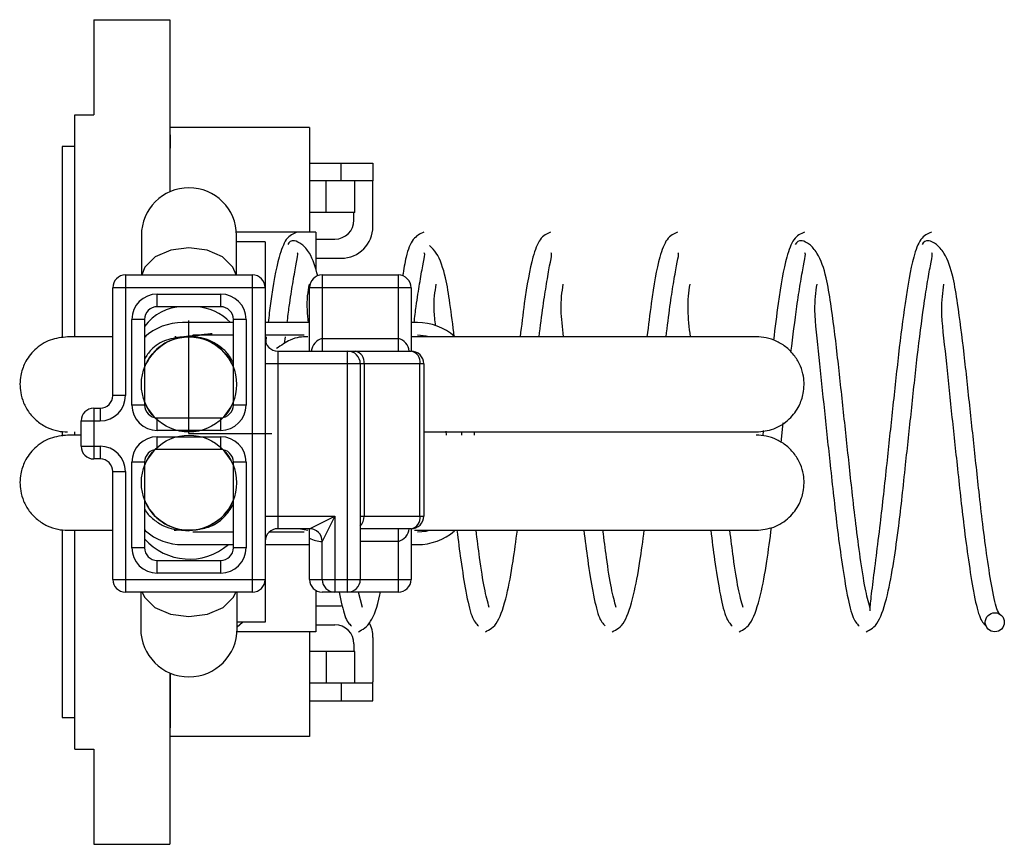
# Paper-space layout '_Links' of a CAD drawing. Header units: millimetres. Extents: x 51.7 to 67.2, y 0.3 to 13.3.
import ezdxf

# ---------------------------------------------------------------- set-up
doc = ezdxf.new("R2010")
doc.units = ezdxf.units.MM
doc.linetypes.add('CENTERX2', pattern=[20.32, 12.7, -2.54, 2.54, -2.54])

psp = doc.layouts.new('_Links')

# ---------------------------------------------------------------- linework, layer by layer
at = {"color": 7, "linetype": 'Continuous', "lineweight": 25}
for p, q in [((52.825, 13.276), (54.025, 13.276)), ((52.825, 13.276), (52.825, 11.776)), ((54.025, 13.276), (54.025, 10.563)), ((52.525, 11.776), (52.825, 11.776)), ((52.525, 8.276), (52.525, 11.776)), ((56.225, 11.576), (54.025, 11.576)), ((56.225, 11.576), (56.225, 9.926)), ((54.035, 11.46), (54.025, 11.46)), ((54.035, 11.25), (54.035, 11.46)), ((52.325, 11.276), (52.325, 8.259)), ((52.525, 11.276), (52.325, 11.276)), ((54.035, 11.25), (54.025, 11.25)), ((56.225, 11.016), (57.225, 11.016)), ((56.725, 10.736), (56.725, 11.016)), ((57.225, 11.016), (57.225, 10.736)), ((57.225, 10.736), (56.225, 10.736)), ((56.488, 10.236), (56.488, 10.736)), ((56.941, 10.236), (56.941, 10.736)), ((57.225, 10.016), (57.225, 10.716)), ((56.941, 10.236), (56.225, 10.236)), ((56.925, 10.116), (56.925, 10.236)), ((53.575, 9.876), (53.575, 9.251)), ((56.325, 9.926), (55.073, 9.926)), ((55.075, 9.251), (55.075, 9.876)), ((56.325, 9.926), (56.325, 9.321)), ((56.325, 9.816), (56.625, 9.816)), ((55.525, 9.776), (55.075, 9.776)), ((55.525, 9.776), (55.525, 3.776)), ((56.325, 9.516), (56.725, 9.516)), ((53.325, 9.251), (53.325, 7.351)), ((53.325, 9.251), (55.325, 9.251)), ((55.325, 4.251), (55.325, 9.251)), ((56.425, 9.251), (56.425, 8.051)), ((56.425, 9.251), (57.625, 9.251)), ((57.625, 8.051), (57.625, 9.251)), ((53.125, 7.351), (53.125, 9.051)), ((55.525, 9.051), (53.125, 9.051)), ((57.825, 9.051), (56.225, 9.051)), ((56.225, 8.051), (56.225, 9.051)), ((57.825, 9.051), (57.825, 8.051)), ((53.825, 8.751), (53.825, 8.951)), ((53.825, 8.951), (54.825, 8.951)), ((54.825, 8.751), (54.825, 8.951)), ((54.825, 8.751), (53.825, 8.751)), ((53.625, 8.551), (53.425, 8.551)), ((53.425, 7.201), (53.425, 8.551)), ((53.625, 8.551), (53.625, 7.201)), ((55.225, 8.551), (55.025, 8.551)), ((55.025, 7.201), (55.025, 8.551)), ((55.225, 8.551), (55.225, 7.201)), ((55.025, 8.501), (54.225, 8.501)), ((56.225, 8.501), (55.525, 8.501)), ((57.925, 8.501), (57.825, 8.501)), ((53.65, 8.276), (53.625, 8.276)), ((54.124, 8.276), (54.102, 8.276)), ((55.025, 8.301), (54.384, 8.301)), ((56.142, 8.301), (55.525, 8.301)), ((55.543, 8.276), (55.534, 8.202)), ((55.831, 8.17), (55.844, 8.276)), ((56.425, 8.251), (57.625, 8.251)), ((55.725, 8.051), (55.725, 5.251)), ((55.725, 8.051), (57.825, 8.051)), ((56.825, 4.251), (56.825, 8.051)), ((58.025, 7.851), (55.525, 7.851)), ((57.025, 7.851), (57.025, 4.451)), ((57.084, 7.851), (57.084, 5.451)), ((57.966, 5.451), (57.966, 7.851)), ((58.025, 7.851), (58.025, 5.451)), ((53.325, 7.351), (53.125, 7.351)), ((52.825, 7.151), (52.925, 7.151)), ((52.825, 7.151), (52.825, 6.351)), ((52.925, 7.151), (52.925, 6.951)), ((53.625, 7.201), (53.425, 7.201)), ((55.225, 7.201), (55.025, 7.201)), ((53.825, 6.801), (53.825, 7.001)), ((53.825, 7.001), (54.825, 7.001)), ((54.825, 6.801), (54.825, 7.001)), ((52.625, 6.951), (52.925, 6.951)), ((52.625, 6.551), (52.625, 6.951)), ((63.657, 6.61), (63.691, 6.922)), ((52.325, 6.785), (52.325, 6.709)), ((52.525, 6.726), (52.525, 6.776)), ((54.825, 6.801), (53.825, 6.801)), ((53.825, 6.501), (53.825, 6.701)), ((53.825, 6.701), (54.825, 6.701)), ((54.825, 6.501), (54.825, 6.701)), ((58.374, 6.787), (58.38, 6.726)), ((58.625, 6.726), (58.625, 6.776)), ((58.825, 6.726), (58.825, 6.776)), ((63.377, 6.797), (63.368, 6.715)), ((52.625, 6.551), (52.925, 6.551)), ((52.925, 6.551), (52.925, 6.351)), ((54.825, 6.501), (53.825, 6.501)), ((52.925, 6.351), (52.825, 6.351)), ((53.625, 6.301), (53.425, 6.301)), ((53.425, 4.951), (53.425, 6.301)), ((53.625, 6.301), (53.625, 4.951)), ((55.225, 6.301), (55.025, 6.301)), ((55.025, 4.951), (55.025, 6.301)), ((55.225, 6.301), (55.225, 4.951)), ((53.125, 4.451), (53.125, 6.151)), ((53.125, 6.151), (53.325, 6.151)), ((53.325, 6.151), (53.325, 4.251)), ((55.525, 5.451), (56.625, 5.451)), ((56.225, 5.251), (56.625, 5.451)), ((56.625, 5.451), (56.425, 5.051)), ((56.625, 5.451), (56.625, 4.251)), ((57.025, 5.451), (58.025, 5.451)), ((52.325, 5.235), (52.325, 2.276)), ((52.525, 1.776), (52.525, 5.226)), ((53.625, 5.226), (53.643, 5.226)), ((54.091, 5.226), (54.124, 5.226)), ((54.246, 5.226), (54.262, 5.226)), ((54.384, 5.201), (55.025, 5.201)), ((55.593, 5.201), (56.142, 5.201)), ((56.225, 5.251), (55.725, 5.251)), ((56.084, 5.251), (56.197, 5.226)), ((57.825, 5.251), (57.025, 5.251)), ((57.625, 4.251), (57.625, 5.251)), ((57.825, 5.251), (57.825, 4.451)), ((54.225, 5.001), (55.025, 5.001)), ((55.525, 5.001), (56.225, 5.001)), ((56.225, 4.451), (56.225, 5.104)), ((56.425, 4.451), (56.425, 5.051)), ((57.625, 5.051), (57.025, 5.051)), ((57.825, 5.001), (57.925, 5.001)), ((53.625, 4.951), (53.425, 4.951)), ((55.225, 4.951), (55.025, 4.951)), ((53.825, 4.551), (53.825, 4.751)), ((53.825, 4.751), (54.825, 4.751)), ((54.825, 4.551), (54.825, 4.751)), ((54.825, 4.551), (53.825, 4.551)), ((53.125, 4.451), (55.525, 4.451)), ((56.225, 4.451), (57.825, 4.451)), ((55.325, 4.251), (53.325, 4.251)), ((53.565, 4.251), (53.565, 3.676)), ((55.085, 3.676), (55.085, 4.251)), ((56.325, 4.278), (56.325, 3.626)), ((57.625, 4.251), (56.425, 4.251)), ((57.058, 4.009), (56.998, 4.251)), ((56.325, 4.036), (56.725, 4.036)), ((55.085, 3.703), (55.17, 3.776)), ((55.525, 3.776), (55.085, 3.776)), ((56.325, 3.736), (56.625, 3.736)), ((56.325, 3.626), (55.083, 3.626)), ((56.225, 3.626), (56.225, 1.976)), ((56.925, 3.436), (56.925, 3.316)), ((57.225, 3.536), (57.225, 2.836)), ((56.941, 3.316), (56.225, 3.316)), ((56.488, 3.316), (56.488, 2.816)), ((56.941, 2.816), (56.941, 3.316)), ((54.025, 2.977), (54.025, 0.276)), ((54.035, 2.112), (54.035, 2.973)), ((57.225, 2.816), (56.225, 2.816)), ((56.725, 2.816), (56.725, 2.536)), ((57.225, 2.536), (57.225, 2.816)), ((54.035, 2.789), (54.025, 2.789)), ((54.035, 2.647), (54.025, 2.647)), ((56.225, 2.536), (57.225, 2.536)), ((52.325, 2.276), (52.525, 2.276)), ((54.035, 2.317), (54.025, 2.317)), ((54.035, 2.112), (54.025, 2.112)), ((54.035, 2.097), (54.025, 2.097)), ((56.225, 1.976), (54.025, 1.976)), ((52.525, 1.776), (52.825, 1.776)), ((52.825, 1.776), (52.825, 0.276)), ((52.825, 0.276), (54.025, 0.276))]:
    psp.add_line(p, q, dxfattribs=at)
at = {"color": 7, "linetype": 'CENTERX2'}
for q in [(54.325, 8.536), (55.631, 6.751)]:
    psp.add_line((54.325, 6.751), q, dxfattribs=at)
at = {"color": 7, "linetype": 'Continuous', "lineweight": 25, "flags": 128}
for points in [[(55.069, 9.251), (55.018, 9.376), (54.855, 9.536), (54.612, 9.643), (54.325, 9.68), (54.038, 9.643), (53.795, 9.536), (53.632, 9.376), (53.581, 9.251)], [(58.111, 8.276), (58.062, 8.287), (57.925, 8.301)], [(53.786, 7.005), (53.663, 7.174), (53.625, 7.257)], [(55.025, 7.257), (54.987, 7.174), (54.864, 7.005)], [(53.625, 6.245), (53.663, 6.328), (53.786, 6.497)], [(54.864, 6.497), (54.987, 6.328), (55.025, 6.245)], [(54.17, 5.232), (54.325, 5.216), (54.326, 5.216)], [(57.925, 5.201), (58.062, 5.214), (58.111, 5.226)], [(53.585, 4.251), (53.623, 4.173), (53.788, 4.011), (54.034, 3.903), (54.325, 3.865), (54.616, 3.903), (54.862, 4.011), (55.027, 4.173), (55.065, 4.251)]]:
    psp.add_lwpolyline(points, dxfattribs=at)
at = {"color": 7, "linetype": 'Continuous'}
psp.add_circle((54.325, 7.526), 0.75, dxfattribs=at)
at = {"color": 7, "linetype": 'CENTERX2'}
psp.add_circle((54.325, 5.976), 0.75, dxfattribs=at)
at = {"color": 7, "linetype": 'Continuous', "lineweight": 25}
psp.add_circle((67.025, 3.776), 0.15, dxfattribs=at)
for centre, radius, start, end in [((56.925, 10.716), 0.3, 0, 3.8226), ((54.325, 9.876), 0.75, 0, 180), ((56.625, 10.116), 0.3, 270, 0), ((56.725, 10.016), 0.5, 270, 0), ((53.325, 9.051), 0.2, 90, 180), ((55.325, 9.051), 0.2, 0, 90), ((56.425, 9.051), 0.2, 90, 180), ((57.625, 9.051), 0.2, 0, 90), ((53.825, 8.551), 0.4, 90, 180), ((54.825, 8.551), 0.4, 0, 90), ((53.825, 8.551), 0.2, 90, 180), ((54.225, 8.016), 0.734, 90.3185, 144.7637), ((54.389, 7.927), 0.825, 44.091, 87.2371), ((54.825, 8.551), 0.2, 0, 90), ((54.225, 7.601), 0.9, 90, 131.8103), ((57.925, 7.601), 0.9, 49.3076, 90), ((54.325, 7.526), 0.75, 21.0395, 158.9605), ((55.725, 8.251), 0.2, 180, 270), ((56.492, 8.018), 0.242, 106.0288, 172.1844), ((57.558, 8.018), 0.242, 7.8156, 73.9712), ((56.825, 7.851), 0.2, 360, 90), ((56.907, 7.876), 0.179, 351.9505, 78.5782), ((57.79, 7.876), 0.179, 351.9505, 78.5782), ((57.825, 7.851), 0.2, 0, 90), ((52.925, 7.351), 0.2, 270, 0), ((52.925, 7.351), 0.4, 270, 0), ((52.825, 6.951), 0.2, 90, 180), ((53.825, 7.201), 0.4, 180, 270), ((53.825, 7.201), 0.2, 180, 270), ((54.825, 7.201), 0.4, 270, 0), ((54.825, 7.201), 0.2, 270, 360), ((53.825, 6.301), 0.4, 90, 180), ((54.825, 6.301), 0.4, 0, 90), ((52.825, 6.551), 0.2, 180, 270), ((52.925, 6.151), 0.4, 0, 90), ((53.825, 6.301), 0.2, 90, 180), ((54.825, 6.301), 0.2, 0, 90), ((52.925, 6.151), 0.2, 0, 90), ((54.325, 5.976), 0.75, 201.0395, 338.9605), ((56.85, 5.444), 0.234, 318.5341, 1.7273), ((57.79, 5.426), 0.179, 281.4218, 8.0495), ((57.825, 5.451), 0.2, 270, 0), ((54.225, 5.901), 0.9, 229.3076, 270), ((55.725, 5.051), 0.2, 90, 180), ((56.225, 5.051), 0.2, 0, 90), ((57.558, 5.284), 0.242, 286.0288, 352.1844), ((57.925, 5.901), 0.9, 270, 310.3791), ((54.332, 5.71), 0.938, 221.0439, 310.8902), ((56.425, 5.451), 0.4, 240, 270), ((53.825, 4.951), 0.4, 180, 270), ((53.825, 4.951), 0.2, 180, 270), ((54.825, 4.951), 0.4, 270, 0), ((54.825, 4.951), 0.2, 270, 360), ((53.325, 4.451), 0.2, 180, 270), ((55.325, 4.451), 0.2, 270, 0), ((56.425, 4.451), 0.2, 180, 270), ((56.625, 4.451), 0.2, 180, 270), ((56.825, 4.451), 0.2, 270, 0), ((57.625, 4.451), 0.2, 270, 0), ((56.625, 3.436), 0.3, 0, 90), ((56.725, 3.536), 0.5, 0, 28.028), ((54.325, 3.676), 0.76, 180, 0), ((56.925, 2.836), 0.3, 356.1774, 360)]:
    psp.add_arc(centre, radius, start, end, dxfattribs=at)
for points, knots in [([(56.025, 9.926), (55.967, 9.901), (55.855, 9.855), (55.718, 9.48), (55.639, 9.035), (55.585, 8.603), (55.572, 8.501)], [0, 0, 0, 0, 0.256818, 0.49015, 0.879623, 1, 1, 1, 1]), ([(56.356, 9.237), (56.318, 9.367), (56.257, 9.577), (56.101, 9.748), (55.939, 9.819), (55.904, 9.768), (55.881, 9.734)], [0, 0, 0, 0, 0.285806, 0.459975, 0.641084, 1, 1, 1, 1]), ([(58.025, 9.926), (57.967, 9.899), (57.856, 9.848), (57.752, 9.6), (57.709, 9.342), (57.692, 9.238)], [0, 0, 0, 0, 0.3974516, 0.7585561, 1, 1, 1, 1]), ([(60.025, 9.926), (59.967, 9.901), (59.855, 9.854), (59.718, 9.482), (59.629, 8.97), (59.566, 8.456), (59.543, 8.276)], [0, 0, 0, 0, 0.235475, 0.449416, 0.806523, 1, 1, 1, 1]), ([(62.025, 9.926), (61.967, 9.901), (61.855, 9.854), (61.718, 9.482), (61.629, 8.97), (61.566, 8.456), (61.543, 8.276)], [0, 0, 0, 0, 0.235475, 0.449416, 0.806523, 1, 1, 1, 1]), ([(64.025, 9.926), (63.967, 9.901), (63.855, 9.854), (63.718, 9.482), (63.627, 8.955), (63.561, 8.421), (63.536, 8.221)], [0, 0, 0, 0, 0.230823, 0.440537, 0.790588, 1, 1, 1, 1]), ([(65.058, 4.009), (65.032, 4.1), (64.981, 4.284), (64.909, 4.763), (64.838, 5.29), (64.78, 5.801), (64.715, 6.408), (64.634, 7.154), (64.541, 8.038), (64.455, 8.712), (64.373, 9.235), (64.261, 9.568), (64.101, 9.748), (63.938, 9.819), (63.904, 9.768), (63.881, 9.734)], [0, 0, 0, 0, 0.08545, 0.172756, 0.250056, 0.31538, 0.369387, 0.470999, 0.575768, 0.688165, 0.753133, 0.827633, 0.869668, 0.913378, 1, 1, 1, 1]), ([(66.025, 9.926), (65.967, 9.901), (65.855, 9.854), (65.718, 9.485), (65.618, 8.885), (65.509, 8.036), (65.416, 7.154), (65.315, 6.224), (65.229, 5.418), (65.148, 4.783), (65.091, 4.33), (65.055, 4.026), (65.055, 3.979), (65.055, 3.958)], [0, 0, 0, 0, 0.082804, 0.158035, 0.28361, 0.387825, 0.485068, 0.579379, 0.689492, 0.760665, 0.840295, 0.929147, 1, 1, 1, 1]), ([(67.122, 3.889), (67.105, 3.904), (67.059, 3.945), (66.985, 4.277), (66.909, 4.758), (66.838, 5.291), (66.78, 5.801), (66.715, 6.408), (66.634, 7.154), (66.541, 8.038), (66.455, 8.712), (66.373, 9.235), (66.261, 9.568), (66.101, 9.748), (65.938, 9.819), (65.904, 9.768), (65.881, 9.734)], [0, 0, 0, 0, 0.056807, 0.148659, 0.229931, 0.301888, 0.362697, 0.412972, 0.50756, 0.605089, 0.709717, 0.770195, 0.839546, 0.878676, 0.919365, 1, 1, 1, 1]), ([(58.507, 8.276), (58.484, 8.457), (58.442, 8.799), (58.373, 9.231), (58.264, 9.569), (58.154, 9.68), (58.117, 9.717)], [0, 0, 0, 0, 0.29362, 0.552974, 0.850379, 1, 1, 1, 1]), ([(55.873, 8.501), (55.884, 8.588), (55.914, 8.831), (55.963, 9.132), (56.013, 9.423), (56.048, 9.579), (56.037, 9.595), (56.032, 9.601)], [0, 0, 0, 0, 0.124452, 0.345131, 0.587004, 0.853025, 1, 1, 1, 1]), ([(57.873, 8.501), (57.884, 8.588), (57.914, 8.831), (57.963, 9.132), (58.013, 9.423), (58.048, 9.579), (58.037, 9.595), (58.032, 9.601)], [0, 0, 0, 0, 0.124452, 0.345131, 0.587004, 0.853025, 1, 1, 1, 1]), ([(59.844, 8.276), (59.865, 8.443), (59.905, 8.767), (59.963, 9.134), (60.013, 9.422), (60.048, 9.579), (60.037, 9.595), (60.032, 9.601)], [0, 0, 0, 0, 0.211397, 0.410162, 0.628016, 0.86762, 1, 1, 1, 1]), ([(61.844, 8.276), (61.865, 8.443), (61.905, 8.767), (61.963, 9.134), (62.013, 9.422), (62.048, 9.579), (62.037, 9.595), (62.032, 9.601)], [0, 0, 0, 0, 0.211397, 0.410162, 0.628016, 0.86762, 1, 1, 1, 1]), ([(63.813, 8.033), (63.844, 8.287), (63.895, 8.699), (63.963, 9.135), (64.013, 9.422), (64.048, 9.58), (64.037, 9.595), (64.032, 9.601)], [0, 0, 0, 0, 0.287701, 0.467233, 0.664009, 0.880429, 1, 1, 1, 1]), ([(64.997, 3.628), (65.063, 3.658), (65.188, 3.715), (65.332, 4.162), (65.43, 4.697), (65.526, 5.381), (65.612, 6.196), (65.713, 7.124), (65.805, 7.999), (65.892, 8.677), (65.963, 9.136), (66.013, 9.422), (66.048, 9.58), (66.037, 9.595), (66.032, 9.601)], [0, 0, 0, 0, 0.108396, 0.204801, 0.288304, 0.361181, 0.47234, 0.56606, 0.662967, 0.766461, 0.825324, 0.88984, 0.960797, 1, 1, 1, 1]), ([(56.218, 9.105), (56.197, 8.987), (56.169, 8.829), (56.196, 8.568), (56.203, 8.501)], [0, 0, 0, 0, 0.742497, 1, 1, 1, 1]), ([(58.218, 9.105), (58.198, 8.986), (58.168, 8.815), (58.198, 8.534), (58.208, 8.448)], [0, 0, 0, 0, 0.694183, 1, 1, 1, 1]), ([(60.218, 9.105), (60.199, 8.983), (60.167, 8.77), (60.206, 8.424), (60.223, 8.276)], [0, 0, 0, 0, 0.572446, 1, 1, 1, 1]), ([(62.218, 9.105), (62.199, 8.983), (62.167, 8.77), (62.206, 8.424), (62.223, 8.276)], [0, 0, 0, 0, 0.572446, 1, 1, 1, 1]), ([(64.218, 9.105), (64.201, 8.978), (64.162, 8.684), (64.253, 7.981), (64.336, 7.123), (64.438, 6.195), (64.524, 5.386), (64.613, 4.721), (64.692, 4.219), (64.785, 3.818), (64.851, 3.753), (64.886, 3.72)], [0, 0, 0, 0, 0.091871, 0.213967, 0.330002, 0.44291, 0.576646, 0.663704, 0.762391, 0.874734, 1, 1, 1, 1]), ([(66.218, 9.105), (66.201, 8.978), (66.162, 8.684), (66.253, 7.981), (66.336, 7.123), (66.438, 6.195), (66.524, 5.386), (66.613, 4.721), (66.692, 4.219), (66.785, 3.818), (66.851, 3.753), (66.886, 3.72)], [0, 0, 0, 0, 0.091871, 0.213967, 0.330002, 0.44291, 0.576646, 0.663704, 0.762391, 0.874734, 1, 1, 1, 1]), ([(52.413, 8.276), (52.32, 8.266), (52.13, 8.245), (51.891, 8.088), (51.738, 7.883), (51.659, 7.648), (51.657, 7.429), (51.715, 7.231), (51.803, 7.074), (51.931, 6.94), (52.086, 6.843), (52.25, 6.786), (52.361, 6.779), (52.413, 6.776)], [0, 0, 0, 0, 0.119267, 0.24305, 0.353057, 0.439994, 0.554191, 0.624909, 0.701563, 0.780752, 0.858814, 0.932597, 1, 1, 1, 1]), ([(53.125, 8.276), (53.096, 8.276), (52.901, 8.276), (52.569, 8.276), (52.464, 8.276), (52.413, 8.276)], [0, 0, 0, 0, 0.082979, 0.563829, 1, 1, 1, 1]), ([(54.262, 8.276), (54.635, 8.319), (55.049, 8.367), (53.961, 8.244), (53.743, 8.108), (53.657, 7.978), (53.625, 7.929)], [0, 0, 0, 0, 0.772487, 0.857869, 0.946719, 1, 1, 1, 1]), ([(54.335, 8.276), (54.333, 8.276), (54.328, 8.276), (54.326, 8.276), (54.325, 8.276)], [0, 0, 0, 0, 0.500112, 1, 1, 1, 1]), ([(55.025, 7.862), (55.006, 7.899), (54.958, 7.993), (54.838, 8.113), (54.683, 8.21), (54.516, 8.267), (54.41, 8.273), (54.358, 8.276)], [0, 0, 0, 0, 0.142414, 0.358133, 0.576567, 0.791535, 1, 1, 1, 1]), ([(56.197, 8.276), (56.11, 8.275), (55.967, 8.273), (55.778, 8.142), (55.704, 8.09)], [0, 0, 0, 0, 0.610663, 1, 1, 1, 1]), ([(63.265, 8.276), (63.245, 8.276), (63.207, 8.276), (62.98, 8.276), (62.594, 8.276), (62.026, 8.276), (61.325, 8.276), (60.542, 8.276), (59.73, 8.276), (58.952, 8.276), (58.286, 8.276), (57.975, 8.276), (57.844, 8.276)], [0, 0, 0, 0, 0.1004931, 0.1953622, 0.2883753, 0.3859956, 0.4920512, 0.6036014, 0.7159057, 0.8243416, 0.9260612, 1, 1, 1, 1]), ([(63.265, 6.776), (63.359, 6.786), (63.548, 6.805), (63.789, 6.963), (63.942, 7.168), (64.022, 7.404), (64.024, 7.623), (63.966, 7.821), (63.877, 7.977), (63.749, 8.112), (63.594, 8.209), (63.429, 8.266), (63.318, 8.273), (63.265, 8.276)], [0, 0, 0, 0, 0.121949, 0.24633, 0.355745, 0.441707, 0.554846, 0.625051, 0.701261, 0.780134, 0.858081, 0.932039, 1, 1, 1, 1]), ([(52.413, 6.726), (52.32, 6.716), (52.13, 6.695), (51.891, 6.538), (51.738, 6.333), (51.659, 6.098), (51.657, 5.879), (51.715, 5.681), (51.803, 5.524), (51.931, 5.39), (52.086, 5.293), (52.25, 5.236), (52.361, 5.229), (52.413, 5.226)], [0, 0, 0, 0, 0.119267, 0.24305, 0.353057, 0.439994, 0.554191, 0.624909, 0.701563, 0.780752, 0.858814, 0.932597, 1, 1, 1, 1]), ([(52.625, 6.726), (52.62, 6.726), (52.483, 6.726), (52.448, 6.726), (52.413, 6.726)], [0, 0, 0, 0, 0.0391505, 1, 1, 1, 1]), ([(58.025, 6.776), (58.099, 6.776), (58.356, 6.776), (58.955, 6.776), (59.73, 6.776), (60.543, 6.776), (61.325, 6.776), (62.026, 6.776), (62.594, 6.776), (62.98, 6.776), (63.207, 6.776), (63.245, 6.776), (63.265, 6.776)], [0, 0, 0, 0, 0.04275, 0.147895, 0.259983, 0.37607, 0.491377, 0.601004, 0.701912, 0.798058, 0.896122, 1, 1, 1, 1]), ([(63.265, 5.226), (63.359, 5.236), (63.548, 5.255), (63.789, 5.413), (63.942, 5.618), (64.022, 5.854), (64.024, 6.073), (63.966, 6.271), (63.877, 6.427), (63.749, 6.562), (63.594, 6.659), (63.429, 6.716), (63.318, 6.723), (63.265, 6.726)], [0, 0, 0, 0, 0.121949, 0.24633, 0.355745, 0.441707, 0.554846, 0.625051, 0.701261, 0.780134, 0.858081, 0.932039, 1, 1, 1, 1]), ([(54.409, 5.235), (54.482, 5.243), (54.637, 5.259), (54.875, 5.4), (54.979, 5.562), (55.025, 5.633)], [0, 0, 0, 0, 0.335915, 0.707998, 1, 1, 1, 1]), ([(53.625, 5.561), (53.631, 5.551), (53.666, 5.486), (53.767, 5.391), (53.919, 5.293), (54.083, 5.236), (54.193, 5.229), (54.246, 5.226)], [0, 0, 0, 0, 0.047799, 0.300765, 0.549949, 0.785266, 1, 1, 1, 1]), ([(52.413, 5.226), (52.464, 5.226), (52.569, 5.226), (52.901, 5.226), (53.096, 5.226), (53.125, 5.226)], [0, 0, 0, 0, 0.4361713, 0.9170209, 1, 1, 1, 1]), ([(54.325, 5.226), (54.326, 5.226), (54.328, 5.226), (54.333, 5.226), (54.335, 5.226)], [0, 0, 0, 0, 0.499888, 1, 1, 1, 1]), ([(56.225, 5.104), (56.225, 5.139), (56.225, 5.192), (56.225, 5.236), (56.225, 5.251)], [0, 0, 0, 0, 0.656437, 1, 1, 1, 1]), ([(57.881, 5.226), (58, 5.226), (58.3, 5.226), (58.953, 5.226), (59.73, 5.226), (60.542, 5.226), (61.325, 5.226), (62.026, 5.226), (62.594, 5.226), (62.98, 5.226), (63.207, 5.226), (63.245, 5.226), (63.265, 5.226)], [0, 0, 0, 0, 0.067822, 0.170214, 0.279366, 0.392412, 0.504699, 0.611455, 0.70972, 0.803347, 0.898843, 1, 1, 1, 1]), ([(58.548, 5.226), (58.568, 5.066), (58.616, 4.696), (58.692, 4.22), (58.785, 3.817), (58.851, 3.753), (58.886, 3.72)], [0, 0, 0, 0, 0.182202, 0.422188, 0.695381, 1, 1, 1, 1]), ([(59.058, 4.009), (59.032, 4.1), (58.981, 4.285), (58.913, 4.728), (58.868, 5.08), (58.849, 5.226)], [0, 0, 0, 0, 0.363886, 0.735674, 1, 1, 1, 1]), ([(58.997, 3.628), (59.063, 3.658), (59.188, 3.715), (59.332, 4.163), (59.427, 4.673), (59.479, 5.059), (59.501, 5.226)], [0, 0, 0, 0, 0.307747, 0.581449, 0.818522, 1, 1, 1, 1]), ([(60.548, 5.226), (60.568, 5.066), (60.616, 4.696), (60.692, 4.22), (60.785, 3.817), (60.851, 3.753), (60.886, 3.72)], [0, 0, 0, 0, 0.182202, 0.422188, 0.695381, 1, 1, 1, 1]), ([(61.058, 4.009), (61.032, 4.1), (60.981, 4.285), (60.913, 4.728), (60.868, 5.08), (60.849, 5.226)], [0, 0, 0, 0, 0.363886, 0.735674, 1, 1, 1, 1]), ([(60.997, 3.628), (61.063, 3.658), (61.188, 3.715), (61.332, 4.163), (61.427, 4.673), (61.479, 5.059), (61.501, 5.226)], [0, 0, 0, 0, 0.307747, 0.581449, 0.818522, 1, 1, 1, 1]), ([(62.548, 5.226), (62.568, 5.066), (62.616, 4.696), (62.692, 4.22), (62.785, 3.817), (62.851, 3.753), (62.886, 3.72)], [0, 0, 0, 0, 0.182202, 0.422188, 0.695381, 1, 1, 1, 1]), ([(63.058, 4.009), (63.032, 4.1), (62.981, 4.285), (62.913, 4.728), (62.868, 5.08), (62.849, 5.226)], [0, 0, 0, 0, 0.363886, 0.735674, 1, 1, 1, 1]), ([(62.997, 3.628), (63.063, 3.658), (63.188, 3.715), (63.332, 4.163), (63.429, 4.686), (63.483, 5.088), (63.507, 5.271)], [0, 0, 0, 0, 0.302659, 0.571835, 0.804987, 1, 1, 1, 1]), ([(56.692, 4.251), (56.722, 4.11), (56.786, 3.807), (56.851, 3.75), (56.886, 3.72)], [0, 0, 0, 0, 0.4637193, 1, 1, 1, 1]), ([(56.997, 3.628), (57.062, 3.662), (57.186, 3.726), (57.297, 4.019), (57.338, 4.237), (57.34, 4.251)], [0, 0, 0, 0, 0.5134765, 0.9701473, 1, 1, 1, 1])]:
    psp.add_open_spline(points, degree=3, knots=knots, dxfattribs=at)

doc.saveas('drawing.dxf')
